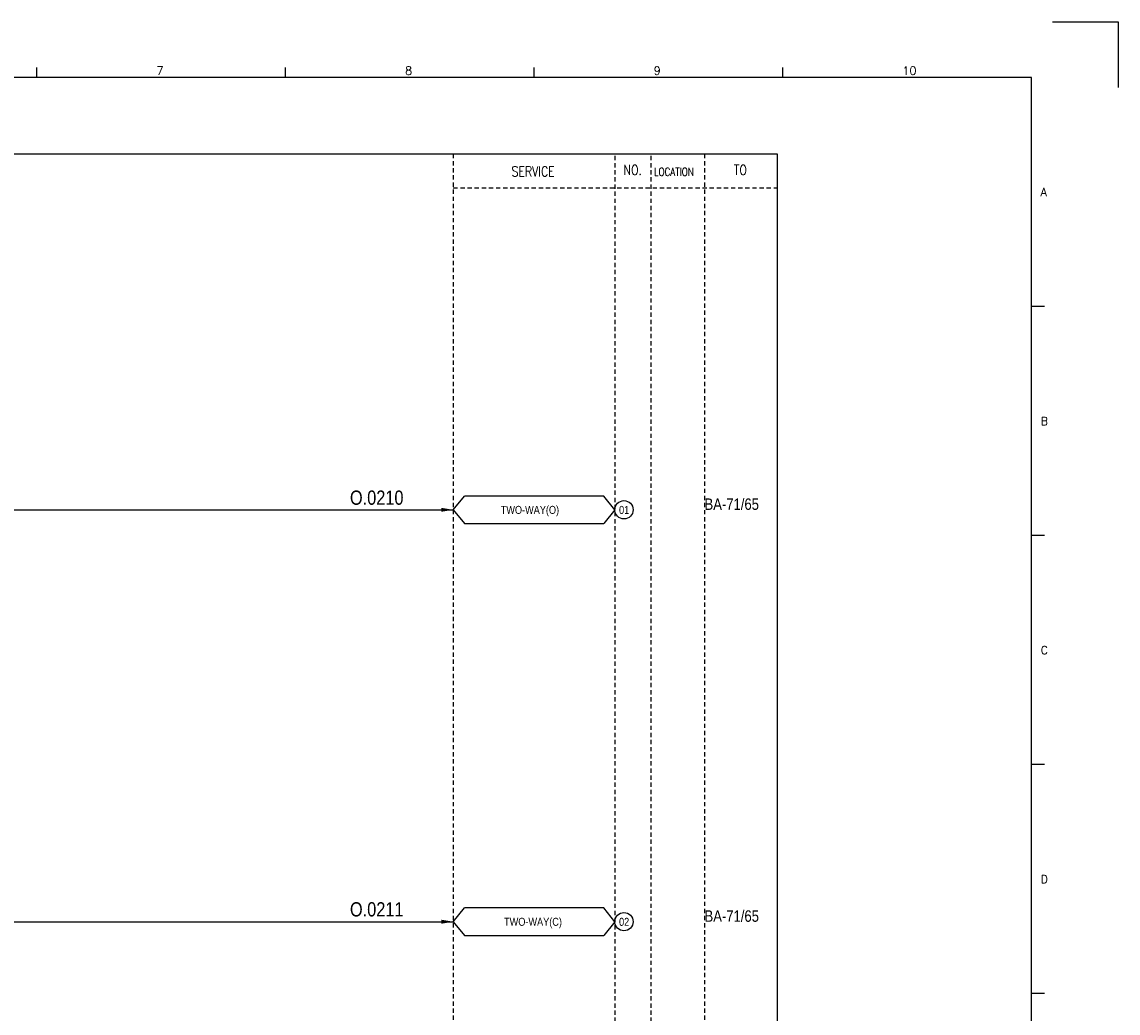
# Model space of a CAD drawing. Extents: x 2939 to 3905, y -130 to 552.
# Tile 4 of 4: x 3520 to 3905, y 204 to 552. Entities that reach past the tile are written whole.
import ezdxf
from ezdxf.enums import TextEntityAlignment as Align

# ---------------------------------------------------------------- set-up
doc = ezdxf.new("R2010")
doc.units = 0
doc.header["$MEASUREMENT"] = 0
doc.linetypes.add('HIDDEN', pattern=[4, 1.5, -1, 1.5])
doc.layers.get('0').update_dxf_attribs({"linetype": 'CONTINUOUS'})
doc.layers.get('Defpoints').update_dxf_attribs({"linetype": 'CONTINUOUS'})
for name, color, linetype in [('CON', 4, 'CONTINUOUS'), ('DCS', 7, 'CONTINUOUS'), ('HID', 2, 'HIDDEN'), ('圖框CON', 4, 'CONTINUOUS'), ('框線', 6, 'CONTINUOUS')]:
    doc.layers.add(name, color=color, linetype=linetype)
doc.styles.add('DAYUKP', font='complex', dxfattribs={"bigfont": 'DAYUKP.SHX'})
doc.styles.add('ROMANS', font='romans', dxfattribs={"width": 0.8})
doc.styles.add('style3', font='ARIALN.TTF')

# ---------------------------------------------------------------- blocks, each defined once
blk = doc.blocks.new('LEADER')
at = {"layer": 'CON'}
blk.add_solid([(0.85, -0.57), (0.85, -1.57), (3.85, -1.07)], dxfattribs=at)
blk = doc.blocks.new('1')
at = {"layer": 'Defpoints'}
blk.add_lwpolyline([(2189, 689.33), (2211.97, 689.33), (2211.97, 666.36)], dxfattribs=at)
at = {"layer": '圖框CON'}
for p, q in [((1832.37, 669.85), (1832.37, 673.29)), ((1919.66, 669.85), (1919.66, 673.29)), ((2006.95, 669.85), (2006.95, 673.29)), ((2094.24, 669.85), (2094.24, 673.29)), ((2186.14, 589.41), (2181.53, 589.41)), ((2186.14, 509.01), (2181.53, 509.01)), ((2186.14, 428.61), (2181.53, 428.61)), ((2186.14, 348.2), (2181.53, 348.2))]:
    blk.add_line(p, q, dxfattribs=at)
at = {"layer": '框線'}
for p, q in [((2181.53, 669.81), (1308.62, 669.81)), ((2181.53, 26.6), (2181.53, 669.81))]:
    blk.add_line(p, q, dxfattribs=at)
at = {"style": 'DAYUKP'}
for s, height, p in [('7', 2.87, (1874.39, 670.78)), ('8', 2.87, (1961.68, 670.78)), ('9', 2.87, (2048.97, 670.78)), ('10', 2.871, (2136.26, 670.78))]:
    blk.add_text(s, height=height, dxfattribs=at).set_placement(p)
for s, p in [('A', (2184.79, 629.6)), ('B', (2184.79, 549.2)), ('C', (2184.79, 468.8)), ('D', (2184.79, 388.39))]:
    blk.add_text(s, height=2.87, dxfattribs=at).set_placement(p, align=Align.MIDDLE_LEFT)

msp = doc.modelspace()

# ---------------------------------------------------------------- linework, layer by layer
at = {"layer": 'CON', "color": 6}
for p, q in [((3671.61, 381.15), (3675.51, 385.96)), ((3724.41, 385.96), (3675.51, 385.96)), ((3728.31, 381.15), (3724.41, 385.96)), ((3671.61, 381.15), (3675.51, 376.33)), ((3728.31, 381.15), (3724.41, 376.33)), ((3675.51, 376.33), (3724.41, 376.33)), ((3671.61, 236.54), (3675.51, 241.36)), ((3724.41, 241.36), (3675.51, 241.36)), ((3728.31, 236.54), (3724.41, 241.36)), ((3671.61, 236.54), (3675.51, 231.72)), ((3728.31, 236.54), (3724.41, 231.72)), ((3675.51, 231.72), (3724.41, 231.72))]:
    msp.add_line(p, q, dxfattribs=at)
at = {"layer": 'CON'}
for p, q in [((3438.13, 381.15), (3671.61, 381.15)), ((3438.13, 236.54), (3671.61, 236.54))]:
    msp.add_line(p, q, dxfattribs=at)
msp.add_lwpolyline([(3071.36, 506.06), (3785.36, 506.06), (3785.36, 6.25), (3071.36, 6.25)], close=True, dxfattribs=at)
for centre in [(3731.52, 381.15), (3731.52, 236.54)]:
    msp.add_circle(centre, 3.21, dxfattribs=at)
at = {"layer": 'HID'}
for p, q in [((3671.61, 506.06), (3671.61, 6.25)), ((3728.31, 505.36), (3728.31, 6.25)), ((3740.91, 505.36), (3740.91, 6.25)), ((3759.81, 506.06), (3759.81, 6.25)), ((3671.61, 494.15), (3785.36, 494.15))]:
    msp.add_line(p, q, dxfattribs=at)

# ---------------------------------------------------------------- block references
msp.add_blockref('1', (1693.01, -136.92))
at = {"layer": 'CON', "xscale": 1.4, "yscale": 1.4, "zscale": 1.4}
for p in [(3666.22, 382.64), (3666.22, 238.03)]:
    msp.add_blockref('LEADER', p, dxfattribs=at)

# ---------------------------------------------------------------- texts
at = {"layer": 'CON', "style": 'ROMANS', "width": 0.8}
for s, p in [('SERVICE', (3699.64, 499.92)), ('NO.', (3734.61, 500.45)), ('TO', (3772.41, 500.45))]:
    msp.add_text(s, height=3.5, dxfattribs=at).set_placement(p, align=Align.MIDDLE)
msp.add_text('LOCATION', height=2.8, dxfattribs=at).set_placement((3742.04, 497.55), align=Align.BOTTOM_LEFT)
at = {"layer": 'CON', "style": 'style3'}
for p in [(3759.81, 381.12), (3759.81, 236.52)]:
    msp.add_text('BA-71/65', height=4, dxfattribs=at).set_placement(p)
for s, p in [('TWO-WAY(O)', (3688.27, 378.87)), ('01', (3729.81, 378.86)), ('TWO-WAY(C)', (3689.45, 234.27)), ('02', (3729.81, 234.26))]:
    msp.add_text(s, height=2.8, dxfattribs=at).set_placement(p, align=Align.BOTTOM_LEFT)
at = {"layer": 'DCS', "linetype": 'ByBlock', "style": 'style3'}
for s, p in [('O.0210', (3635.34, 382.91)), ('O.0211', (3635.34, 238.39))]:
    msp.add_text(s, height=5, dxfattribs=at).set_placement(p)

doc.saveas('drawing.dxf')
